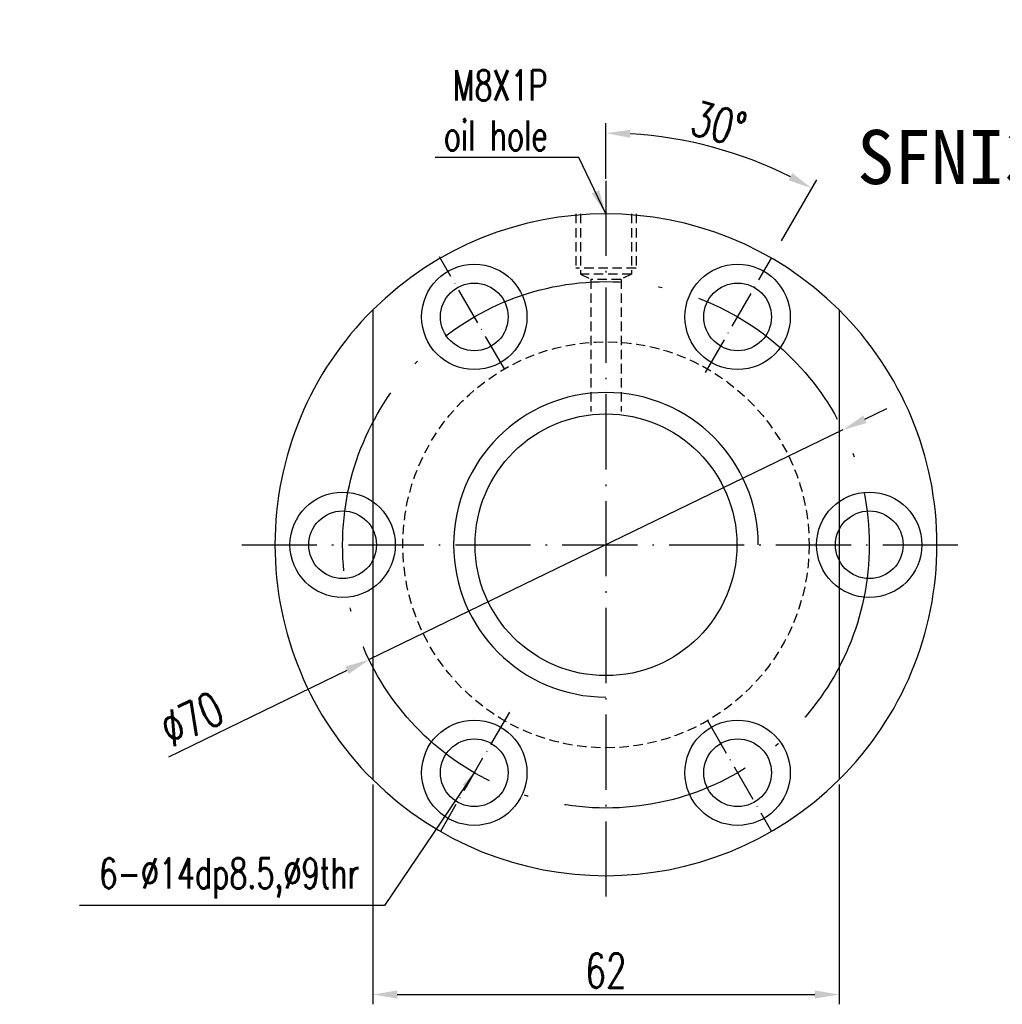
# Model space of a CAD drawing. Extents: x 203 to 912, y 6 to 440.
# Tile 1 of 60: x 651 to 781, y 10 to 141. Entities that reach past the tile are written whole.
import ezdxf
from ezdxf.enums import TextEntityAlignment as Align

# ---------------------------------------------------------------- set-up
doc = ezdxf.new("R2010")
doc.units = 0
doc.header["$MEASUREMENT"] = 0
doc.linetypes.add('CL-5', pattern=[7.1, 5, -1, 0.1, -1])
doc.linetypes.add('HIDDEN', pattern=[0.375, 0.25, -0.125])
doc.layers.get('0').update_dxf_attribs({"linetype": 'CONTINUOUS'})
for name, color, linetype in [('CL', 1, 'CL-5'), ('DIM', 4, 'CONTINUOUS'), ('HID', 2, 'HIDDEN'), ('OUT', 3, 'CONTINUOUS')]:
    doc.layers.add(name, color=color, linetype=linetype)
doc.styles.add('CHN', font='SIMPLEX.shx', dxfattribs={"width": 0.7, "bigfont": 'CHINESET.shx'})
doc.styles.add('DIM-7', font='SIMPLEX.shx', dxfattribs={"width": 0.7, "bigfont": 'chineset.shx'})
doc.styles.add('T', font='KAIU.TTF')
doc.dimstyles.new('CNS', dxfattribs={"dimtxt": 4, "dimasz": 2, "dimexe": 1, "dimexo": 1.5, "dimgap": 0.09, "dimtad": 0, "dimdsep": 46, "dimtxsty": 'DIM-7', "dimcen": 0.09, "dimclrd": 4, "dimclre": 4, "dimclrt": 4, "dimadec": 0, "dimazin": 0, "dimtfac": 1, "dimtix": 1, "dimtmove": 2, "dimatfit": 3, "dimfxl": 1, "dimtvp": 0.85, "dimtolj": 1, "dimarcsym": 0})
doc.dimstyles.get("Standard").update_dxf_attribs({"dimscale": 0, "dimtxt": 4, "dimasz": 3, "dimexe": 1, "dimexo": 0.5, "dimgap": 1, "dimtad": 1, "dimdsep": 46, "dimtxsty": 'CHN', "dimcen": 0.09, "dimclrd": 256, "dimclre": 256, "dimclrt": 256, "dimadec": 0, "dimazin": 0, "dimtp": 1, "dimtm": 1, "dimtfac": 0.6, "dimtix": 1, "dimtmove": 2, "dimatfit": 3, "dimfxl": 1, "dimtvp": 0.85, "dimtolj": 1, "dimarcsym": 0})

# ---------------------------------------------------------------- blocks, each defined once
blk = doc.blocks.new('*D50')
at = {"layer": 'DIM', "color": 0, "lineweight": -2, "transparency": 16777216}
for p, q in [((762.94, 87.82), (765.87, 89.24)), ((760.02, 86.4), (697.04, 55.86)), ((670.43, 42.95), (694.11, 54.44))]:
    blk.add_line(p, q, dxfattribs=at)
at = {"layer": 'DIM', "color": 0, "transparency": 16777216}
for points in [[(762.71, 88.31), (763.18, 87.33), (760.02, 86.4)], [(693.87, 54.93), (694.35, 53.95), (697.04, 55.86)]]:
    blk.add_solid(points, dxfattribs=at)
at = {"layer": 'DIM', "color": 0, "transparency": 16777216, "insert": (673.47, 47.97), "char_height": 4.55, "attachment_point": 5, "rotation": 25.8737, "style": 'CHN'}
blk.add_mtext('\\A1;∅70', dxfattribs=at)
blk = doc.blocks.new('*D51')
at = {"layer": 'DIM', "color": 0, "lineweight": -2, "transparency": 16777216}
for p, q in [((728.53, 119.78), (728.53, 127.18)), ((751.85, 111.53), (756.55, 119.67))]:
    blk.add_line(p, q, dxfattribs=at)
blk.add_arc((728.53, 71.13), 54.74, 63.4019, 86.5981, dxfattribs=at)
at = {"layer": 'DIM', "color": 0, "transparency": 16777216}
for points in [[(731.76, 125.24), (731.79, 126.32), (728.53, 125.88)], [(753.29, 120.56), (752.78, 119.6), (755.9, 118.54)]]:
    blk.add_solid(points, dxfattribs=at)
at = {"layer": 'DIM', "color": 0, "transparency": 16777216, "insert": (743.52, 127.09), "char_height": 4.55, "attachment_point": 5, "rotation": 345, "style": 'CHN'}
blk.add_mtext('\\A1;30°', dxfattribs=at)
blk = doc.blocks.new('*D52')
at = {"layer": 'DIM', "color": 0, "lineweight": -2, "transparency": 16777216}
for p, q in [((697.53, 39.26), (697.53, 10.03)), ((759.53, 39.26), (759.53, 10.03)), ((700.78, 11.33), (756.28, 11.33))]:
    blk.add_line(p, q, dxfattribs=at)
at = {"layer": 'DIM', "color": 0, "transparency": 16777216}
for points in [[(700.78, 11.87), (700.78, 10.79), (697.53, 11.33)], [(756.28, 11.87), (756.28, 10.79), (759.53, 11.33)]]:
    blk.add_solid(points, dxfattribs=at)
at = {"layer": 'DIM', "color": 0, "transparency": 16777216, "insert": (728.53, 14.51), "char_height": 4.55, "attachment_point": 5, "style": 'CHN'}
blk.add_mtext('\\A1;62', dxfattribs=at)

msp = doc.modelspace()

# ---------------------------------------------------------------- linework, layer by layer
at = {"layer": 'CL', "color": 7, "ltscale": 2}
for p, q in [((728.52666, 119.54762), (728.52666, 22.7133)), ((680.1095, 71.13046), (776.94382, 71.13046))]:
    msp.add_line(p, q, dxfattribs=at)
at = {"layer": 'CL', "color": 7}
for p, q in [((715.02666, 94.51315), (706.42063, 109.41923)), ((741.76427, 94.05868), (750.52666, 109.23558)), ((715.6853, 48.88857), (706.52666, 33.02535)), ((742.01314, 47.77119), (750.52666, 33.02535))]:
    msp.add_line(p, q, dxfattribs=at)
at = {"layer": 'CL', "color": 7, "ltscale": 5}
msp.add_circle((728.52666, 71.13046), 35, dxfattribs=at)
at = {"layer": 'DIM', "color": 7}
for centre, radius in [((693.52666, 71.13046), 7), ((763.52666, 71.13046), 7), ((693.52666, 71.13046), 4.5), ((763.52666, 71.13046), 4.5)]:
    msp.add_circle(centre, radius, dxfattribs=at)
for start, end in [(134.7928337, 225.2071663), (314.7928337, 45.2071663)]:
    msp.add_arc((728.52666, 71.13046), 44, start, end, dxfattribs=at)
at = {"layer": 'DIM', "color": 7, "ltscale": 5}
msp.add_arc((728.52666, 71.13046), 20.25, 0, 270, dxfattribs=at)
at = {"layer": 'HID', "color": 7, "ltscale": 5}
for p, q in [((724.52666, 115.13046), (724.52666, 107.93046)), ((725.12666, 115.13046), (725.12666, 107.13046)), ((731.92666, 115.13046), (731.92666, 107.13046)), ((732.52666, 115.13046), (732.52666, 107.93046)), ((732.52666, 107.93046), (724.52666, 107.93046)), ((725.12666, 107.13046), (726.52666, 106.43046)), ((731.92666, 107.13046), (725.12666, 107.13046)), ((730.52666, 106.43046), (726.52666, 106.43046)), ((726.52666, 106.43046), (726.52666, 88.858)), ((731.92666, 107.13046), (730.52666, 106.43046)), ((730.52666, 106.43046), (730.52666, 88.858))]:
    msp.add_line(p, q, dxfattribs=at)
msp.add_circle((728.52666, 71.13046), 27, dxfattribs=at)
at = {"layer": 'OUT', "color": 7, "ltscale": 10}
for p, q in [((697.52666, 102.35545), (697.52666, 39.90547)), ((759.52666, 102.35545), (759.52666, 39.90547))]:
    msp.add_line(p, q, dxfattribs=at)
at = {"layer": 'OUT', "color": 7}
for centre, radius in [((711.02666, 101.44135), 7), ((746.02666, 101.44135), 7), ((711.02666, 101.44135), 4.5), ((746.02666, 101.44135), 4.5), ((711.02666, 40.81957), 7), ((746.02666, 40.81957), 7), ((711.02666, 40.81957), 4.5), ((746.02666, 40.81957), 4.5)]:
    msp.add_circle(centre, radius, dxfattribs=at)
at = {"layer": 'OUT', "color": 7, "ltscale": 5}
msp.add_circle((728.52666, 71.13046), 17.4, dxfattribs=at)
at = {"layer": 'OUT', "color": 7}
for start, end in [(45.2071663, 134.7928337), (225.2071663, 314.7928337)]:
    msp.add_arc((728.52666, 71.13046), 44, start, end, dxfattribs=at)

# ---------------------------------------------------------------- texts
at = {"style": 'T'}
msp.add_text('SFNI3210', height=7.2, dxfattribs=at).set_placement((781.52142, 122.69576), align=Align.MIDDLE)
at = {"layer": 'DIM', "color": 0, "char_height": 4, "attachment_point": 9, "style": 'CHN'}
for s, insert in [('\\A1;M8X1P\\Poil hole', (720.77452, 123.56233)), ('6-%%C14dp8.5,%%C9thr', (695.74602, 24.11496))]:
    msp.add_mtext(s, dxfattribs=dict(at, insert=insert))

# ---------------------------------------------------------------- dimensions: what is measured, and where the dimension line sits
at = {"layer": 'DIM', "color": 0}
dim = msp.add_angular_dim_2l(base=(747.25046, 122.57369), line1=((740.52666, 91.91507), (751.52666, 110.96763)), line2=((728.52666, 119.13046), (728.52666, 23.13046)), dimstyle='STANDARD', override={"dimscale": 1.3, "dimtxt": 3.5, "dimasz": 2.5, "dimgap": 0.7, "dimdec": 4, "dimclrd": 0, "dimclre": 0, "dimclrt": 0, "dimtdec": 4, "dimtmove": 0}, dxfattribs=at)
dim.commit()
dim.dimension.update_dxf_attribs({"geometry": '*D51', "text_midpoint": (743.51998, 127.08629)})
dim = msp.add_diameter_dim_2p(p1=(760.01818, 86.40409), p2=(697.03513, 55.85683), dimstyle='STANDARD', override={"dimscale": 1.3, "dimtxt": 3.5, "dimasz": 2.5, "dimgap": 0.7, "dimdec": 4, "dimclrd": 0, "dimclre": 0, "dimclrt": 0, "dimtdec": 4, "dimtmove": 0}, dxfattribs=at)
dim.commit()
dim.dimension.update_dxf_attribs({"geometry": '*D50', "text_midpoint": (674.86355, 45.10345), "dimtype": 163})
dim = msp.add_linear_dim(base=(759.52666, 11.3281), p1=(697.52666, 39.90547), p2=(759.52666, 39.90547), dimstyle='STANDARD', override={"dimscale": 1.3, "dimtxt": 3.5, "dimasz": 2.5, "dimgap": 0.7, "dimdec": 4, "dimclrd": 0, "dimclre": 0, "dimclrt": 0, "dimtdec": 4, "dimtmove": 0}, dxfattribs=at)
dim.commit()
dim.dimension.update_dxf_attribs({"geometry": '*D52', "text_midpoint": (728.52666, 14.5131)})

# ---------------------------------------------------------------- leaders
at = {"layer": 'DIM', "color": 0, "annotation_type": 0, "has_hookline": 1, "hookline_direction": 1}
for points, dimstyle, override, text_width in [([(728.52666, 115.13046), (724.93452, 122.65233), (721.68452, 122.65233)], 'STANDARD', {"dimscale": 1.3, "dimtxt": 3.5, "dimasz": 2.5, "dimgap": 0.7, "dimdec": 4, "dimclrd": 0, "dimclre": 0, "dimclrt": 0, "dimtdec": 4, "dimtmove": 0}, 14.93333), ([(711.10598, 40.95696), (699.10602, 23.15496), (696.70602, 23.15496)], 'CNS', {"dimscale": 1.2, "dimgap": 0.8, "dimtad": 1, "dimclrd": 0, "dimclre": 0, "dimclrt": 0, "dimtmove": 0}, 37.2)]:
    msp.add_leader(points, dimstyle=dimstyle, override=override, dxfattribs=dict(at, text_width=text_width))

doc.saveas('drawing.dxf')
